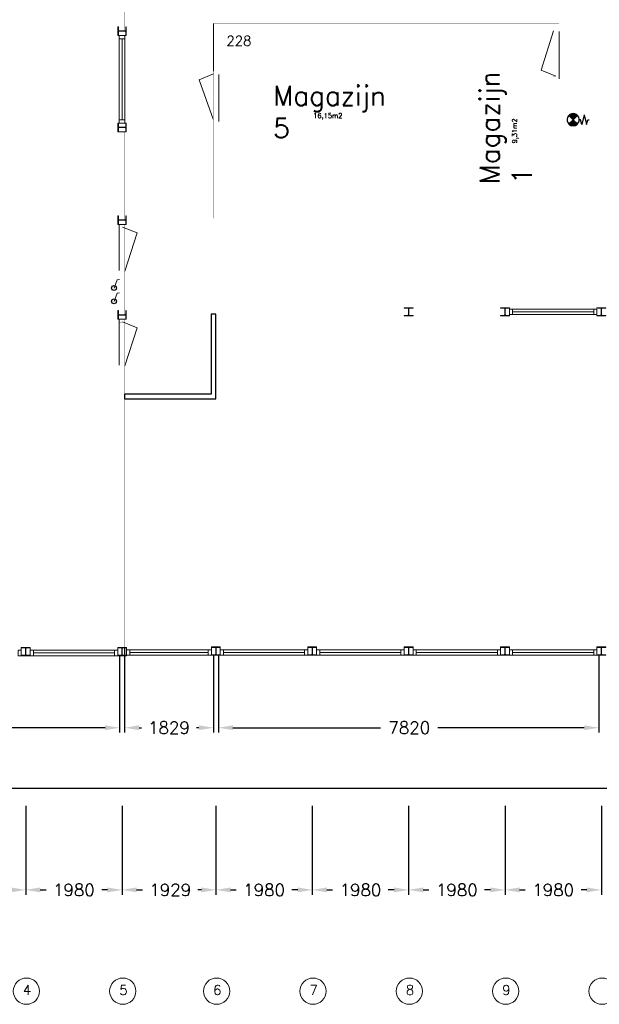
# Model space of a CAD drawing. Header units: millimetres. Extents: x 0 to 168869, y 0 to 118900.
# Tile 6 of 17: x 109529 to 121440, y 4617 to 24843. Entities that reach past the tile are written whole.
import ezdxf

# ---------------------------------------------------------------- set-up
doc = ezdxf.new("R2010")
doc.units = ezdxf.units.MM
doc.header["$MEASUREMENT"] = 0
doc.linetypes.add('ACAD_ISO10W100', pattern=[18, 12, -3, 0, -3])
doc.layers.get('0').update_dxf_attribs({"linetype": 'CONTINUOUS'})
doc.layers.get('DEFPOINTS').update_dxf_attribs({"linetype": 'CONTINUOUS'})
for name, color, linetype in [('Binnenkozijn', 4, 'CONTINUOUS'), ('Binnenmuur', 1, 'CONTINUOUS'), ('Buitenmuur', 1, 'CONTINUOUS'), ('Maatvoering', 7, 'CONTINUOUS'), ('Profiel', 5, 'CONTINUOUS'), ('Schakelaar', 7, 'CONTINUOUS'), ('Stramien', 7, 'CONTINUOUS'), ('TEKST', 7, 'CONTINUOUS'), ('Timmerwerk', 5, 'CONTINUOUS'), ('wandopeningen binnen', 4, 'CONTINUOUS'), ('wandopeningen buiten', 4, 'CONTINUOUS')]:
    doc.layers.add(name, color=color, linetype=linetype)
doc.styles.get("Standard").update_dxf_attribs({"font": 'romans.shx'})
doc.dimstyles.new('DIM-ARR', dxfattribs={"dimtxt": 2.5, "dimasz": 3, "dimexe": 1, "dimexo": 0, "dimgap": 1.5, "dimtad": 1, "dimdsep": 46, "dimtxsty": 'Standard', "dimcen": -3, "dimdle": 1.25, "dimclrt": 7, "dimadec": 0, "dimazin": 0, "dimtfac": 0.8, "dimtmove": 2, "dimatfit": 3, "dimfxl": 1, "dimtvp": 1.8, "dimtolj": 1, "dimarcsym": 0})

# ---------------------------------------------------------------- blocks, each defined once
blk = doc.blocks.new('*D114')
at = {"layer": 'DEFPOINTS', "color": 0, "transparency": 16777216}
for p in [(104623, 11778), (159332, 11682), (104623, 9054)]:
    blk.add_point(p, dxfattribs=at)
at = {"layer": 'Maatvoering', "color": 0, "lineweight": -2, "transparency": 16777216}
for p, q in [((104623, 11778), (104623, 8954)), ((159332, 11682), (159332, 8954)), ((104923, 9054), (130724, 9054)), ((159032, 9054), (132131, 9054))]:
    blk.add_line(p, q, dxfattribs=at)
at = {"layer": 'Maatvoering', "color": 0, "transparency": 16777216}
for points in [[(104923, 9104), (104923, 9004), (104623, 9054)], [(159032, 9104), (159032, 9004), (159332, 9054)]]:
    blk.add_solid(points, dxfattribs=at)
at = {"layer": 'Maatvoering', "color": 7, "lineweight": 0, "transparency": 16777216, "insert": (131427, 9054), "char_height": 250, "attachment_point": 5}
blk.add_mtext('\\A1;54709', dxfattribs=at)
blk = doc.blocks.new('*D115')
at = {"layer": 'DEFPOINTS', "color": 0, "transparency": 16777216}
for p in [(104737, 11778), (111583, 11778), (104737, 10298)]:
    blk.add_point(p, dxfattribs=at)
at = {"layer": 'Maatvoering', "color": 0, "lineweight": -2, "transparency": 16777216}
for p, q in [((104737, 11778), (104737, 10198)), ((111583, 11778), (111583, 10198)), ((105037, 10298), (107075, 10298)), ((111283, 10298), (108244, 10298))]:
    blk.add_line(p, q, dxfattribs=at)
at = {"layer": 'Maatvoering', "color": 0, "transparency": 16777216}
for points in [[(105037, 10348), (105037, 10248), (104737, 10298)], [(111283, 10348), (111283, 10248), (111583, 10298)]]:
    blk.add_solid(points, dxfattribs=at)
at = {"layer": 'Maatvoering', "color": 7, "lineweight": 0, "transparency": 16777216, "insert": (107660, 10298), "char_height": 250, "attachment_point": 5}
blk.add_mtext('\\A1;6846', dxfattribs=at)
blk = doc.blocks.new('*D116')
at = {"layer": 'DEFPOINTS', "color": 0, "transparency": 16777216}
for p in [(113612, 11788), (121432, 11788), (113612, 10298)]:
    blk.add_point(p, dxfattribs=at)
at = {"layer": 'Maatvoering', "color": 0, "lineweight": -2, "transparency": 16777216}
for p, q in [((113612, 11788), (113612, 10198)), ((121432, 11788), (121432, 10198)), ((113912, 10298), (116944, 10298)), ((121132, 10298), (118125, 10298))]:
    blk.add_line(p, q, dxfattribs=at)
at = {"layer": 'Maatvoering', "color": 0, "transparency": 16777216}
for points in [[(113912, 10348), (113912, 10248), (113612, 10298)], [(121132, 10348), (121132, 10248), (121432, 10298)]]:
    blk.add_solid(points, dxfattribs=at)
at = {"layer": 'Maatvoering', "color": 7, "lineweight": 0, "transparency": 16777216, "insert": (117535, 10298), "char_height": 250, "attachment_point": 5}
blk.add_mtext('\\A1;7820', dxfattribs=at)
blk = doc.blocks.new('*D117')
at = {"layer": 'DEFPOINTS', "color": 0, "transparency": 16777216}
for p in [(111683, 11952), (113512, 11788), (111683, 10298)]:
    blk.add_point(p, dxfattribs=at)
at = {"layer": 'Maatvoering', "color": 0, "lineweight": -2, "transparency": 16777216}
for p, q in [((111683, 11952), (111683, 10198)), ((113512, 11788), (113512, 10198)), ((111983, 10298), (112031, 10298)), ((113212, 10298), (113164, 10298))]:
    blk.add_line(p, q, dxfattribs=at)
at = {"layer": 'Maatvoering', "color": 0, "transparency": 16777216}
for points in [[(111983, 10348), (111983, 10248), (111683, 10298)], [(113212, 10348), (113212, 10248), (113512, 10298)]]:
    blk.add_solid(points, dxfattribs=at)
at = {"layer": 'Maatvoering', "color": 7, "lineweight": 0, "transparency": 16777216, "insert": (112597, 10298), "char_height": 250, "attachment_point": 5}
blk.add_mtext('\\A1;1829', dxfattribs=at)
blk = doc.blocks.new('*D184')
at = {"layer": 'DEFPOINTS', "color": 0, "transparency": 16777216}
for p in [(107673, 8694), (109653, 8694), (107673, 6967)]:
    blk.add_point(p, dxfattribs=at)
at = {"layer": 'Maatvoering', "color": 0, "lineweight": -2, "transparency": 16777216}
for p, q in [((107673, 8694), (107673, 6867)), ((109653, 8694), (109653, 6867)), ((107973, 6967), (108090, 6967)), ((109353, 6967), (109235, 6967))]:
    blk.add_line(p, q, dxfattribs=at)
at = {"layer": 'Maatvoering', "color": 0, "transparency": 16777216}
for points in [[(107973, 7017), (107973, 6917), (107673, 6967)], [(109353, 7017), (109353, 6917), (109653, 6967)]]:
    blk.add_solid(points, dxfattribs=at)
at = {"layer": 'Maatvoering', "color": 7, "lineweight": 0, "transparency": 16777216, "insert": (108663, 6967), "char_height": 250, "attachment_point": 5}
blk.add_mtext('\\A1;1980', dxfattribs=at)
blk = doc.blocks.new('*D185')
at = {"layer": 'DEFPOINTS', "color": 0, "transparency": 16777216}
for p in [(109653, 8694), (111633, 8694), (109653, 6967)]:
    blk.add_point(p, dxfattribs=at)
at = {"layer": 'Maatvoering', "color": 0, "lineweight": -2, "transparency": 16777216}
for p, q in [((109653, 8694), (109653, 6867)), ((111633, 8694), (111633, 6867)), ((109953, 6967), (110070, 6967)), ((111333, 6967), (111215, 6967))]:
    blk.add_line(p, q, dxfattribs=at)
at = {"layer": 'Maatvoering', "color": 0, "transparency": 16777216}
for points in [[(109953, 7017), (109953, 6917), (109653, 6967)], [(111333, 7017), (111333, 6917), (111633, 6967)]]:
    blk.add_solid(points, dxfattribs=at)
at = {"layer": 'Maatvoering', "color": 7, "lineweight": 0, "transparency": 16777216, "insert": (110643, 6967), "char_height": 250, "attachment_point": 5}
blk.add_mtext('\\A1;1980', dxfattribs=at)
blk = doc.blocks.new('*D186')
at = {"layer": 'DEFPOINTS', "color": 0, "transparency": 16777216}
for p in [(111633, 8694), (113562, 8694), (111633, 6967)]:
    blk.add_point(p, dxfattribs=at)
at = {"layer": 'Maatvoering', "color": 0, "lineweight": -2, "transparency": 16777216}
for p, q in [((111633, 8694), (111633, 6867)), ((113562, 8694), (113562, 6867)), ((111933, 6967), (112056, 6967)), ((113262, 6967), (113189, 6967))]:
    blk.add_line(p, q, dxfattribs=at)
at = {"layer": 'Maatvoering', "color": 0, "transparency": 16777216}
for points in [[(111933, 7017), (111933, 6917), (111633, 6967)], [(113262, 7017), (113262, 6917), (113562, 6967)]]:
    blk.add_solid(points, dxfattribs=at)
at = {"layer": 'Maatvoering', "color": 7, "lineweight": 0, "transparency": 16777216, "insert": (112623, 6967), "char_height": 250, "attachment_point": 5}
blk.add_mtext('\\A1;1929', dxfattribs=at)
blk = doc.blocks.new('*D187')
at = {"layer": 'DEFPOINTS', "color": 0, "transparency": 16777216}
for p in [(113562, 8694), (115542, 8694), (113562, 6967)]:
    blk.add_point(p, dxfattribs=at)
at = {"layer": 'Maatvoering', "color": 0, "lineweight": -2, "transparency": 16777216}
for p, q in [((113562, 8694), (113562, 6867)), ((115542, 8694), (115542, 6867)), ((113862, 6967), (113979, 6967)), ((115242, 6967), (115124, 6967))]:
    blk.add_line(p, q, dxfattribs=at)
at = {"layer": 'Maatvoering', "color": 0, "transparency": 16777216}
for points in [[(113862, 7017), (113862, 6917), (113562, 6967)], [(115242, 7017), (115242, 6917), (115542, 6967)]]:
    blk.add_solid(points, dxfattribs=at)
at = {"layer": 'Maatvoering', "color": 7, "lineweight": 0, "transparency": 16777216, "insert": (114552, 6967), "char_height": 250, "attachment_point": 5}
blk.add_mtext('\\A1;1980', dxfattribs=at)
blk = doc.blocks.new('*D188')
at = {"layer": 'DEFPOINTS', "color": 0, "transparency": 16777216}
for p in [(115542, 8694), (117522, 8694), (115542, 6967)]:
    blk.add_point(p, dxfattribs=at)
at = {"layer": 'Maatvoering', "color": 0, "lineweight": -2, "transparency": 16777216}
for p, q in [((115542, 8694), (115542, 6867)), ((117522, 8694), (117522, 6867)), ((115842, 6967), (115959, 6967)), ((117222, 6967), (117104, 6967))]:
    blk.add_line(p, q, dxfattribs=at)
at = {"layer": 'Maatvoering', "color": 0, "transparency": 16777216}
for points in [[(115842, 7017), (115842, 6917), (115542, 6967)], [(117222, 7017), (117222, 6917), (117522, 6967)]]:
    blk.add_solid(points, dxfattribs=at)
at = {"layer": 'Maatvoering', "color": 7, "lineweight": 0, "transparency": 16777216, "insert": (116532, 6967), "char_height": 250, "attachment_point": 5}
blk.add_mtext('\\A1;1980', dxfattribs=at)
blk = doc.blocks.new('*D189')
at = {"layer": 'DEFPOINTS', "color": 0, "transparency": 16777216}
for p in [(117522, 8694), (119502, 8694), (117522, 6967)]:
    blk.add_point(p, dxfattribs=at)
at = {"layer": 'Maatvoering', "color": 0, "lineweight": -2, "transparency": 16777216}
for p, q in [((117522, 8694), (117522, 6867)), ((119502, 8694), (119502, 6867)), ((117822, 6967), (117939, 6967)), ((119202, 6967), (119084, 6967))]:
    blk.add_line(p, q, dxfattribs=at)
at = {"layer": 'Maatvoering', "color": 0, "transparency": 16777216}
for points in [[(117822, 7017), (117822, 6917), (117522, 6967)], [(119202, 7017), (119202, 6917), (119502, 6967)]]:
    blk.add_solid(points, dxfattribs=at)
at = {"layer": 'Maatvoering', "color": 7, "lineweight": 0, "transparency": 16777216, "insert": (118512, 6967), "char_height": 250, "attachment_point": 5}
blk.add_mtext('\\A1;1980', dxfattribs=at)
blk = doc.blocks.new('*D190')
at = {"layer": 'DEFPOINTS', "color": 0, "transparency": 16777216}
for p in [(119502, 8694), (121482, 8694), (119502, 6967)]:
    blk.add_point(p, dxfattribs=at)
at = {"layer": 'Maatvoering', "color": 0, "lineweight": -2, "transparency": 16777216}
for p, q in [((119502, 8694), (119502, 6867)), ((121482, 8694), (121482, 6867)), ((119802, 6967), (119919, 6967)), ((121182, 6967), (121064, 6967))]:
    blk.add_line(p, q, dxfattribs=at)
at = {"layer": 'Maatvoering', "color": 0, "transparency": 16777216}
for points in [[(119802, 7017), (119802, 6917), (119502, 6967)], [(121182, 7017), (121182, 6917), (121482, 6967)]]:
    blk.add_solid(points, dxfattribs=at)
at = {"layer": 'Maatvoering', "color": 7, "lineweight": 0, "transparency": 16777216, "insert": (120492, 6967), "char_height": 250, "attachment_point": 5}
blk.add_mtext('\\A1;1980', dxfattribs=at)

msp = doc.modelspace()

# ---------------------------------------------------------------- linework, layer by layer
for p, q in [((120903.922, 22788.981), (120816.422, 22876.481)), ((120818.543, 22874.359), (120841.414, 22897.23)), ((120908.717, 22793.777), (120820.459, 22882.035)), ((120827.382, 22865.521), (120871.589, 22909.727)), ((120917.556, 22802.616), (120830.226, 22889.946)), ((120836.221, 22856.682), (120893.046, 22913.507)), ((120926.395, 22811.454), (120840.912, 22896.938)), ((120845.06, 22847.843), (120910.998, 22913.781)), ((120935.234, 22820.293), (120852.578, 22902.949)), ((120853.899, 22839.004), (120926.77, 22911.875)), ((120862.738, 22830.165), (120940.945, 22908.372)), ((120944.073, 22829.132), (120865.33, 22907.875)), ((120871.576, 22821.326), (120953.834, 22903.584)), ((120952.912, 22837.971), (120879.342, 22911.541)), ((120880.415, 22812.488), (120965.621, 22897.693)), ((120889.254, 22803.649), (120976.417, 22890.812)), ((120961.75, 22846.81), (120894.905, 22913.655)), ((120898.093, 22794.81), (120986.289, 22883.006)), ((120903.922, 22788.981), (120991.422, 22876.481)), ((120970.589, 22855.649), (120912.555, 22913.683)), ((120979.428, 22864.487), (120933.479, 22910.436)), ((120988.267, 22873.326), (120961.84, 22899.753)), ((121128.922, 22888.981), (121078.922, 22688.981)), ((121128.922, 22888.981), (121178.922, 22688.981)), ((120903.922, 22788.981), (120816.422, 22701.481)), ((120903.922, 22788.981), (120991.422, 22701.481)), ((121053.922, 22788.981), (121028.922, 22788.981)), ((121078.922, 22688.981), (121053.922, 22788.981)), ((121178.922, 22688.981), (121203.922, 22788.981)), ((121203.922, 22788.981), (121228.922, 22788.981))]:
    msp.add_line(p, q)
at = {"color": 0, "linetype": 'Continuous'}
for p, q in [((120820.733, 22694.239), (120909.698, 22783.205)), ((120866.944, 22668.541), (120825.213, 22710.272)), ((120830.604, 22686.433), (120918.537, 22774.366)), ((120889.269, 22663.893), (120834.052, 22719.111)), ((120841.393, 22679.544), (120927.376, 22765.527)), ((120907.707, 22663.134), (120842.89, 22727.95)), ((120923.823, 22664.694), (120851.729, 22736.789)), ((120853.165, 22673.638), (120936.215, 22756.688)), ((120938.274, 22667.922), (120860.568, 22745.627)), ((120866.028, 22668.824), (120945.054, 22747.849)), ((120951.4, 22672.473), (120869.407, 22754.466)), ((120963.401, 22678.149), (120878.246, 22763.305)), ((120880.162, 22665.28), (120953.892, 22739.01)), ((120974.401, 22684.828), (120887.085, 22772.144)), ((120895.869, 22663.31), (120962.731, 22730.172)), ((120984.472, 22692.435), (120895.923, 22780.983)), ((120913.708, 22663.47), (120971.57, 22721.333)), ((120934.93, 22667.015), (120980.409, 22712.494)), ((120964.148, 22678.555), (120989.248, 22703.655))]:
    msp.add_line(p, q, dxfattribs=at)
at = {"linetype": 'Continuous'}
msp.add_lwpolyline([(120815.077, 22699.507, 0.412892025), (120992.702, 22699.971, -1.104741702)], format="xyb", dxfattribs=at)
msp.add_arc((120903.922, 22788.981), 125, 314.929549, 226.2000485)
at = {"layer": 'Binnenkozijn', "lineweight": 0}
for p, q in [((111632.696, 22786.127), (111632.696, 24452.127)), ((111689.696, 24452.127), (111689.696, 22786.127)), ((119658.696, 18898.628), (121324.696, 18898.628)), ((121324.696, 18841.628), (119658.696, 18841.628)), ((109809.696, 11892.126), (111475.696, 11892.126)), ((111475.696, 11835.126), (109809.696, 11835.126)), ((111789.696, 11901.626), (113404.696, 11901.626)), ((113404.696, 11844.626), (111789.696, 11844.626)), ((113718.696, 11901.626), (115384.696, 11901.626)), ((115384.696, 11844.626), (113718.696, 11844.626)), ((115698.696, 11901.626), (117364.696, 11901.626)), ((117364.696, 11844.626), (115698.696, 11844.626)), ((117678.696, 11901.626), (119344.696, 11901.626)), ((119344.696, 11844.626), (117678.696, 11844.626)), ((119658.696, 11901.626), (121324.696, 11901.626)), ((121324.696, 11844.626), (119658.696, 11844.626))]:
    msp.add_line(p, q, dxfattribs=at)
for points in [[(111575.696, 24452.127), (111575.696, 24519.127), (111689.696, 24519.127), (111689.696, 24452.127), (111575.696, 24452.127)], [(111575.696, 22786.127), (111575.696, 24452.127)], [(111575.696, 22719.127), (111575.696, 22786.127), (111689.696, 22786.127), (111689.696, 22719.127), (111575.696, 22719.127)], [(119658.696, 18784.628), (119591.696, 18784.628), (119591.696, 18898.628), (119658.696, 18898.628), (119658.696, 18784.628)], [(121391.696, 18784.628), (121324.696, 18784.628), (121324.696, 18898.628), (121391.696, 18898.628), (121391.696, 18784.628)], [(121324.696, 18784.628), (119658.696, 18784.628)], [(109562.696, 11778.126), (109495.696, 11778.126), (109495.696, 11892.126), (109562.696, 11892.126), (109562.696, 11778.126)], [(109809.696, 11778.126), (109742.696, 11778.126), (109742.696, 11892.126), (109809.696, 11892.126), (109809.696, 11778.126)], [(111475.696, 11778.126), (109809.696, 11778.126)], [(111542.696, 11778.126), (111475.696, 11778.126), (111475.696, 11892.126), (111542.696, 11892.126), (111542.696, 11778.126)], [(111789.696, 11787.626), (111722.696, 11787.626), (111722.696, 11901.626), (111789.696, 11901.626), (111789.696, 11787.626)], [(113404.696, 11787.626), (111789.696, 11787.626)], [(113471.696, 11787.626), (113404.696, 11787.626), (113404.696, 11901.626), (113471.696, 11901.626), (113471.696, 11787.626)], [(113718.696, 11787.626), (113651.696, 11787.626), (113651.696, 11901.626), (113718.696, 11901.626), (113718.696, 11787.626)], [(115384.696, 11787.626), (113718.696, 11787.626)], [(115451.696, 11787.626), (115384.696, 11787.626), (115384.696, 11901.626), (115451.696, 11901.626), (115451.696, 11787.626)], [(115698.696, 11787.626), (115631.696, 11787.626), (115631.696, 11901.626), (115698.696, 11901.626), (115698.696, 11787.626)], [(117364.696, 11787.626), (115698.696, 11787.626)], [(117431.696, 11787.626), (117364.696, 11787.626), (117364.696, 11901.626), (117431.696, 11901.626), (117431.696, 11787.626)], [(117678.696, 11787.626), (117611.696, 11787.626), (117611.696, 11901.626), (117678.696, 11901.626), (117678.696, 11787.626)], [(119344.696, 11787.626), (117678.696, 11787.626)], [(119411.696, 11787.626), (119344.696, 11787.626), (119344.696, 11901.626), (119411.696, 11901.626), (119411.696, 11787.626)], [(119658.696, 11787.626), (119591.696, 11787.626), (119591.696, 11901.626), (119658.696, 11901.626), (119658.696, 11787.626)], [(121324.696, 11787.626), (119658.696, 11787.626)], [(121391.696, 11787.626), (121324.696, 11787.626), (121324.696, 11901.626), (121391.696, 11901.626), (121391.696, 11787.626)]]:
    msp.add_lwpolyline(points, dxfattribs=at)
at = {"layer": 'Binnenmuur', "lineweight": 0, "const_width": 0.8}
for points in [[(111682.697, 27729.127), (111682.697, 24612.127), (111582.697, 24612.127), (111582.697, 27729.127), (111682.697, 27729.127)], [(111682.696, 22539.127), (111682.696, 20729.127), (111582.696, 20729.127), (111582.696, 22539.127), (111682.696, 22539.127)], [(111682.696, 19624.127), (111682.696, 18782.127), (111582.696, 18782.127), (111582.696, 19624.127), (111682.696, 19624.127)], [(111547.196, 18729.127), (111547.196, 18829.127), (104793.696, 18829.127), (104793.696, 18729.127), (111547.196, 18729.127)], [(117524.696, 18791.627), (117524.696, 18891.627), (119498.696, 18891.627), (119498.696, 18791.627), (117524.696, 18791.627), (117524.696, 18791.627)], [(111632.696, 11949.127), (111682.696, 11949.127), (111682.696, 17677.127), (111582.696, 17677.127), (111582.696, 11949.127), (111632.696, 11949.127)]]:
    msp.add_lwpolyline(points, dxfattribs=at)
at = {"layer": 'Binnenmuur'}
msp.add_lwpolyline([(111682.696, 17051.627), (113562.696, 17051.627), (113562.696, 18791.627), (113462.696, 18791.627), (113462.696, 17151.627), (111682.696, 17151.627), (111682.696, 17051.627)], dxfattribs=at)
at = {"layer": 'Binnenmuur', "const_width": 0.8}
msp.add_lwpolyline([(119551.696, 18756.127), (119551.696, 18756.127), (119551.696, 11958.627), (119451.696, 11958.627), (119451.696, 18756.127), (119551.696, 18756.127)], dxfattribs=at)
at = {"layer": 'Buitenmuur', "lineweight": 0}
msp.add_line((113511.696, 24764.627), (113511.696, 23784.627), dxfattribs=at)
at = {"layer": 'Buitenmuur', "lineweight": 0, "const_width": 0.8}
for points in [[(113511.696, 23784.627), (113611.696, 23784.627), (113611.696, 24664.627), (120511.696, 24664.627), (120611.696, 24664.627), (120611.696, 24764.627), (113511.696, 24764.627), (113511.696, 23784.627)], [(118061.696, 24664.627), (117961.696, 24664.627), (117961.696, 20864.627), (118061.696, 20864.627), (118061.696, 24664.627)], [(113511.696, 22750.627), (113611.696, 22750.627), (113611.696, 20864.627), (120511.696, 20864.627), (120511.696, 23630.627), (120611.696, 23630.627), (120611.696, 20764.627), (113511.696, 20764.627), (113511.696, 22750.627)]]:
    msp.add_lwpolyline(points, dxfattribs=at)
at = {"layer": 'Profiel', "lineweight": 0}
for points in [[(111718.197, 24699.127), (111708.697, 24699.127), (111708.697, 24627.127, -0.414213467), (111693.697, 24612.127), (111571.697, 24612.127, -0.414213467), (111556.697, 24627.127), (111556.697, 24699.127), (111547.197, 24699.127), (111547.197, 24519.127), (111556.697, 24519.127), (111556.697, 24591.127, -0.41421385), (111571.697, 24606.127), (111693.697, 24606.127, -0.414213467), (111708.697, 24591.126), (111708.696, 24519.126), (111718.197, 24519.127)], [(111718.196, 22719.127), (111708.696, 22719.127), (111708.696, 22647.127, -0.414213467), (111693.696, 22632.127), (111571.696, 22632.127, -0.414213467), (111556.696, 22647.127), (111556.696, 22719.127), (111547.196, 22719.127), (111547.196, 22539.127), (111556.696, 22539.127), (111556.696, 22611.127, -0.41421385), (111571.696, 22626.127), (111693.696, 22626.127, -0.414213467), (111708.696, 22611.127), (111708.696, 22539.127), (111718.196, 22539.127)], [(111718.196, 20816.127), (111708.696, 20816.127), (111708.696, 20744.127, -0.414213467), (111693.696, 20729.127), (111571.696, 20729.127, -0.414213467), (111556.696, 20744.127), (111556.696, 20816.127), (111547.196, 20816.127), (111547.196, 20636.127), (111556.696, 20636.127), (111556.696, 20708.127, -0.41421385), (111571.696, 20723.127), (111693.696, 20723.127, -0.414213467), (111708.696, 20708.127), (111708.696, 20636.127), (111718.196, 20636.127)], [(111718.196, 18869.127), (111708.696, 18869.127), (111708.696, 18797.127, -0.414213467), (111693.696, 18782.127), (111571.696, 18782.127, -0.414213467), (111556.696, 18797.127), (111556.696, 18869.127), (111547.196, 18869.127), (111547.196, 18689.127), (111556.696, 18689.127), (111556.696, 18761.127, -0.41421385), (111571.696, 18776.127), (111693.696, 18776.126, -0.414213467), (111708.696, 18761.126), (111708.696, 18689.126), (111718.196, 18689.127)], [(117611.696, 18756.127), (117611.696, 18765.627), (117539.696, 18765.627, -0.414213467), (117524.696, 18780.627), (117524.696, 18902.627, -0.414213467), (117539.696, 18917.627), (117611.696, 18917.627), (117611.696, 18927.127), (117431.696, 18927.127), (117431.696, 18917.627), (117503.696, 18917.627, -0.41421385), (117518.696, 18902.627), (117518.696, 18780.627, -0.414213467), (117503.696, 18765.627), (117431.696, 18765.627), (117431.696, 18756.127)], [(119591.696, 18756.127), (119591.696, 18765.627), (119519.696, 18765.627, -0.414213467), (119504.696, 18780.627), (119504.696, 18902.627, -0.414213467), (119519.696, 18917.627), (119591.696, 18917.627), (119591.696, 18927.127), (119411.696, 18927.127), (119411.696, 18917.627), (119483.696, 18917.627, -0.41421385), (119498.696, 18902.627), (119498.696, 18780.627, -0.414213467), (119483.696, 18765.627), (119411.696, 18765.627), (119411.696, 18756.127)], [(121571.696, 18756.127), (121571.696, 18765.627), (121499.696, 18765.627, -0.414213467), (121484.696, 18780.627), (121484.696, 18902.627, -0.414213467), (121499.696, 18917.627), (121571.696, 18917.627), (121571.696, 18927.127), (121391.696, 18927.128), (121391.696, 18917.628), (121463.696, 18917.628, -0.41421385), (121478.696, 18902.628), (121478.696, 18780.628, -0.414213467), (121463.696, 18765.628), (121391.696, 18765.628), (121391.696, 18756.127)], [(109742.696, 11778.126), (109742.696, 11787.626), (109670.696, 11787.627, -0.414213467), (109655.696, 11802.627), (109655.696, 11924.627, -0.414213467), (109670.696, 11939.627), (109742.696, 11939.627), (109742.696, 11949.127), (109562.696, 11949.127), (109562.696, 11939.627), (109634.696, 11939.627, -0.41421385), (109649.696, 11924.627), (109649.696, 11802.627, -0.414213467), (109634.696, 11787.627), (109562.696, 11787.627), (109562.696, 11778.126)], [(111722.696, 11778.126), (111722.696, 11787.626), (111650.696, 11787.627, -0.414213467), (111635.696, 11802.627), (111635.696, 11924.627, -0.414213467), (111650.696, 11939.627), (111722.696, 11939.627), (111722.696, 11949.127), (111542.696, 11949.127), (111542.696, 11939.627), (111614.696, 11939.627, -0.41421385), (111629.696, 11924.627), (111629.696, 11802.627, -0.414213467), (111614.696, 11787.627), (111542.696, 11787.627), (111542.696, 11778.126)], [(113651.696, 11787.626), (113651.696, 11797.126), (113579.696, 11797.127, -0.414213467), (113564.696, 11812.127), (113564.696, 11934.127, -0.414213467), (113579.696, 11949.127), (113651.696, 11949.127), (113651.696, 11958.627), (113471.696, 11958.627), (113471.696, 11949.127), (113543.696, 11949.127, -0.41421385), (113558.696, 11934.127), (113558.696, 11812.127, -0.414213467), (113543.696, 11797.127), (113471.696, 11797.127), (113471.696, 11787.626)], [(115631.696, 11787.626), (115631.696, 11797.126), (115559.696, 11797.127, -0.414213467), (115544.696, 11812.127), (115544.696, 11934.127, -0.414213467), (115559.696, 11949.127), (115631.696, 11949.127), (115631.696, 11958.627), (115451.696, 11958.627), (115451.696, 11949.127), (115523.696, 11949.127, -0.41421385), (115538.696, 11934.127), (115538.696, 11812.127, -0.414213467), (115523.696, 11797.127), (115451.696, 11797.127), (115451.696, 11787.626)], [(117611.696, 11787.626), (117611.696, 11797.126), (117539.696, 11797.127, -0.414213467), (117524.696, 11812.127), (117524.696, 11934.127, -0.414213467), (117539.696, 11949.127), (117611.696, 11949.127), (117611.696, 11958.627), (117431.696, 11958.627), (117431.696, 11949.127), (117503.696, 11949.127, -0.41421385), (117518.696, 11934.127), (117518.696, 11812.127, -0.414213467), (117503.696, 11797.127), (117431.696, 11797.127), (117431.696, 11787.626)], [(119591.696, 11787.626), (119591.696, 11797.126), (119519.696, 11797.127, -0.414213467), (119504.696, 11812.127), (119504.696, 11934.127, -0.414213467), (119519.696, 11949.127), (119591.696, 11949.127), (119591.696, 11958.627), (119411.696, 11958.627), (119411.696, 11949.127), (119483.696, 11949.127, -0.41421385), (119498.696, 11934.127), (119498.696, 11812.127, -0.414213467), (119483.696, 11797.127), (119411.696, 11797.127), (119411.696, 11787.626)], [(121571.696, 11787.626), (121571.696, 11797.126), (121499.696, 11797.127, -0.414213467), (121484.696, 11812.127), (121484.696, 11934.127, -0.414213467), (121499.696, 11949.127), (121571.696, 11949.127), (121571.696, 11958.627), (121391.696, 11958.627), (121391.696, 11949.127), (121463.696, 11949.127, -0.41421385), (121478.696, 11934.127), (121478.696, 11812.127, -0.414213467), (121463.696, 11797.127), (121391.696, 11797.127), (121391.696, 11787.626)]]:
    msp.add_lwpolyline(points, format="xyb", close=True, dxfattribs=at)
at = {"layer": 'Schakelaar', "lineweight": 0}
for p, q in [((111468.149, 19330.297), (111533.875, 19496.461)), ((111533.875, 19496.461), (111582.696, 19507.636)), ((111468.149, 19056.762), (111533.875, 19222.926)), ((111533.875, 19222.926), (111582.696, 19234.101))]:
    msp.add_line(p, q, dxfattribs=at)
at = {"layer": 'Schakelaar'}
for centre in [(111468.149, 19330.297), (111468.149, 19056.762)]:
    msp.add_circle(centre, 50, dxfattribs=at)
at = {"layer": 'Stramien', "linetype": 'ACAD_ISO10W100', "lineweight": 0, "const_width": 0.8}
for points in [[(109652.696, 8693.861), (109652.696, 5240.034)], [(111632.696, 8693.861), (111632.696, 5240.034)], [(113561.696, 8693.861), (113561.696, 5240.034)], [(115541.696, 8693.861), (115541.696, 5240.034)], [(117521.696, 8693.861), (117521.696, 5240.034)], [(119501.696, 8693.861), (119501.696, 5240.034)]]:
    msp.add_lwpolyline(points, dxfattribs=at)
at = {"layer": 'Stramien', "lineweight": 0}
for centre in [(109667.879, 4886.653), (111647.879, 4886.653), (113576.879, 4886.653), (115556.879, 4886.653), (117536.879, 4886.653), (119516.879, 4886.653), (121496.879, 4886.653)]:
    msp.add_circle(centre, 269.662, dxfattribs=at)
at = {"layer": 'Timmerwerk', "lineweight": 0}
for p, q in [((111556.697, 24519.127), (111708.696, 24519.127)), ((111556.697, 22719.127), (111708.696, 22719.127)), ((111556.696, 22539.127), (111708.696, 22539.127)), ((111556.696, 20636.127), (111708.696, 20636.127)), ((119591.696, 18917.627), (119591.696, 18765.628)), ((111556.696, 18689.127), (111708.696, 18689.126)), ((109562.696, 11939.627), (109562.696, 11892.126)), ((109742.696, 11944.377), (109742.696, 11892.126)), ((111542.696, 11939.627), (111542.696, 11787.627)), ((111722.696, 11939.627), (111722.696, 11787.626)), ((113471.696, 11797.127), (113471.696, 11949.127)), ((113651.696, 11949.127), (113651.696, 11901.626)), ((115451.696, 11949.127), (115451.696, 11797.127)), ((115631.696, 11949.127), (115631.696, 11797.126)), ((117431.696, 11949.127), (117431.696, 11901.626)), ((117611.696, 11949.127), (117611.696, 11901.626)), ((119411.696, 11949.127), (119411.696, 11901.626)), ((119591.696, 11949.127), (119591.696, 11901.626)), ((121391.696, 11949.127), (121391.696, 11901.626))]:
    msp.add_line(p, q, dxfattribs=at)
at = {"layer": 'wandopeningen binnen', "lineweight": 0}
for p, q in [((120611.696, 23630.627), (120611.696, 24597.627)), ((113618.696, 22750.627), (113618.696, 23717.627)), ((111575.696, 20636.127), (111575.696, 19691.127)), ((111575.696, 18689.127), (111575.696, 17744.127))]:
    msp.add_line(p, q, dxfattribs=at)
at = {"layer": 'wandopeningen buiten', "lineweight": 0}
for p, q in [((120247.397, 23805.707), (120497.696, 24612.627)), ((113514.696, 23732.627), (113214.397, 23609.546)), ((120547.696, 23682.627), (120247.397, 23805.707)), ((113214.397, 23609.546), (113504.696, 22802.627)), ((111639.696, 20584.127), (111939.996, 20461.046)), ((111939.996, 20461.046), (111689.696, 19676.127)), ((111639.696, 18637.127), (111939.995, 18514.046)), ((111939.995, 18514.046), (111689.696, 17729.127))]:
    msp.add_line(p, q, dxfattribs=at)
at = {"layer": 'wandopeningen buiten', "lineweight": 0, "const_width": 0.8}
for points in [[(120611.696, 24664.627), (120497.696, 24664.627), (120497.696, 24612.627), (120547.696, 24612.627), (120547.696, 24597.627), (120611.696, 24597.627), (120611.696, 24664.627)], [(120497.696, 24612.627), (120547.696, 24612.627), (120547.696, 23682.627), (120497.696, 23682.627), (120497.696, 24612.627)], [(120611.696, 24474.967), (120611.696, 23697.627)], [(113618.696, 23784.627), (113504.696, 23784.627), (113504.696, 23732.627), (113554.696, 23732.627), (113554.696, 23717.627), (113618.696, 23717.627), (113618.696, 23784.627)], [(113504.696, 23732.627), (113554.696, 23732.627), (113554.696, 22802.627), (113504.696, 22802.627), (113504.696, 23732.627)], [(120611.696, 23630.627), (120497.696, 23630.627), (120497.696, 23682.627), (120547.696, 23682.627), (120547.696, 23697.627), (120611.696, 23697.627), (120611.696, 23630.627)], [(113618.696, 23594.967), (113618.696, 22817.627)], [(113618.696, 22750.627), (113504.696, 22750.627), (113504.696, 22802.627), (113554.696, 22802.627), (113554.696, 22817.627), (113618.696, 22817.627), (113618.696, 22750.627)], [(111575.696, 20636.127), (111689.696, 20636.127), (111689.696, 20584.127), (111639.696, 20584.127), (111639.696, 20569.127), (111575.696, 20569.127), (111575.696, 20636.127)], [(111575.696, 19791.786), (111575.696, 20569.127)], [(111689.696, 19676.127), (111639.696, 19676.127), (111639.696, 20584.127), (111689.696, 20584.127), (111689.696, 19676.127)], [(111575.696, 19624.127), (111689.696, 19624.127), (111689.696, 19676.127), (111639.696, 19676.127), (111639.696, 19691.127), (111575.696, 19691.127), (111575.696, 19624.127)], [(111575.696, 18689.127), (111689.696, 18689.127), (111689.696, 18637.127), (111639.696, 18637.127), (111639.696, 18622.127), (111575.696, 18622.127), (111575.696, 18689.127)], [(111575.696, 17844.786), (111575.696, 18622.127)], [(111689.696, 17729.127), (111639.696, 17729.127), (111639.696, 18637.127), (111689.696, 18637.127), (111689.696, 17729.127)], [(111575.696, 17677.127), (111689.696, 17677.127), (111689.696, 17729.127), (111639.696, 17729.127), (111639.696, 17744.127), (111575.696, 17744.127), (111575.696, 17677.127)]]:
    msp.add_lwpolyline(points, dxfattribs=at)

# ---------------------------------------------------------------- texts
at = {"lineweight": 0, "insert": (115561.696, 22922.127), "char_height": 100, "attachment_point": 1}
msp.add_mtext_dynamic_manual_height_columns('16,15m2', width=2150.52218, gutter_width=15, heights=[0], dxfattribs=at)
at = {"lineweight": 0, "insert": (119648.033, 22300.302), "char_height": 100, "attachment_point": 1, "rotation": 90}
msp.add_mtext_dynamic_manual_height_columns('9,31m2', width=2150.52218, gutter_width=15, heights=[0], dxfattribs=at)
at = {"layer": 'TEKST', "lineweight": 0, "attachment_point": 1}
for s, insert, char_height in [('228', (113776.667, 24508.132), 200), ('Magazijn 5', (114737.749, 23482.402), 400), ('4', (109595.268, 5010.296), 200), ('5', (111575.268, 5010.296), 200), ('6', (113504.268, 5010.296), 200), ('7', (115484.268, 5010.296), 200), ('8', (117464.268, 5010.296), 200), ('9', (119444.268, 5010.296), 200)]:
    msp.add_mtext_dynamic_manual_height_columns(s, width=2150.52218, gutter_width=15, heights=[0], dxfattribs=dict(at, insert=insert, char_height=char_height))
at = {"layer": 'TEKST', "lineweight": 0, "insert": (118985.794, 21465.04), "char_height": 400, "attachment_point": 1, "rotation": 90}
msp.add_mtext_dynamic_manual_height_columns('Magazijn 1', width=2150.52218, gutter_width=15, heights=[0], dxfattribs=at)

# ---------------------------------------------------------------- dimensions: what is measured, and where the dimension line sits
at = {"layer": 'Maatvoering', "lineweight": 0}
for base, p1, p2, picture, middle in [((111682.696, 10297.897), (113511.696, 11787.626), (111682.696, 11952.127), '*D117', (112597.196, 10297.897)), ((104622.696, 9053.666), (159331.696, 11681.626), (104622.696, 11778.126), '*D114', (131427.196, 9053.666)), ((104736.696, 10297.897), (111582.696, 11778.126), (104736.696, 11778.126), '*D115', (107659.696, 10297.897)), ((113611.696, 10297.897), (121431.696, 11787.626), (113611.696, 11787.626), '*D116', (117534.696, 10297.897)), ((107672.696, 6966.947), (109652.696, 8693.861), (107672.696, 8693.861), '*D184', (108662.696, 6966.947)), ((109652.696, 6966.947), (111632.696, 8693.861), (109652.696, 8693.861), '*D185', (110642.696, 6966.947)), ((111632.696, 6966.947), (113561.696, 8693.861), (111632.696, 8693.861), '*D186', (112622.696, 6966.947)), ((113561.696, 6966.947), (115541.696, 8693.861), (113561.696, 8693.861), '*D187', (114551.696, 6966.947)), ((115541.696, 6966.947), (117521.696, 8693.861), (115541.696, 8693.861), '*D188', (116531.696, 6966.947)), ((117521.696, 6966.947), (119501.696, 8693.861), (117521.696, 8693.861), '*D189', (118511.696, 6966.947)), ((119501.696, 6966.947), (121481.696, 8693.861), (119501.696, 8693.861), '*D190', (120491.696, 6966.947))]:
    dim = msp.add_linear_dim(base=base, p1=p1, p2=p2, dimstyle='DIM-ARR', override={"dimscale": 100}, dxfattribs=at)
    dim.commit()
    dim.dimension.update_dxf_attribs({"geometry": picture, "text_midpoint": middle, "dimtype": 160})

doc.saveas('drawing.dxf')
